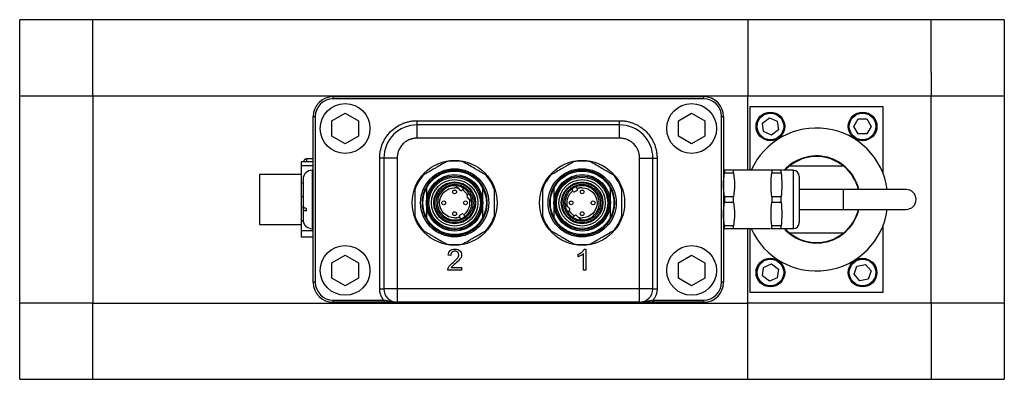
# Model space of a CAD drawing. Header units: inches. Extents: x 1.7 to 12.2, y 1.5 to 8.6.
# Tile 4 of 10: x 4.1 to 6.5, y 7.8 to 8.6. Entities that reach past the tile are written whole.
import ezdxf

# ---------------------------------------------------------------- set-up
doc = ezdxf.new("R2010")
doc.units = ezdxf.units.IN
doc.header["$MEASUREMENT"] = 0

msp = doc.modelspace()

# ---------------------------------------------------------------- linework, layer by layer
at = {"color": 7, "linetype": 'Continuous', "lineweight": 25}
for p, q in [((4.316, 8.6117), (4.1437, 8.6117)), ((4.1437, 8.4322), (4.1437, 8.6117)), ((4.316, 8.4322), (4.316, 8.6117)), ((5.8573, 8.6116), (4.316, 8.6116)), ((6.2884, 8.6116), (5.8573, 8.6116)), ((5.8573, 8.6116), (5.8573, 8.4322)), ((6.2884, 8.4876), (6.2884, 8.6116)), ((6.4606, 8.6115), (6.2884, 8.6115)), ((6.4606, 8.6115), (6.4606, 8.4321)), ((6.2884, 8.4876), (6.2884, 8.4321)), ((4.1437, 8.4322), (4.316, 8.4322)), ((4.1437, 7.9447), (4.1437, 8.4322)), ((4.316, 8.4322), (4.316, 7.9447)), ((4.316, 8.4322), (5.8573, 8.4322)), ((4.8813, 8.4256), (4.8813, 8.4305)), ((4.8813, 8.4305), (5.753, 8.4305)), ((5.753, 8.4256), (4.8813, 8.4256)), ((5.753, 8.4305), (5.753, 8.4256)), ((5.8573, 8.4322), (6.2884, 8.4322)), ((5.8573, 8.2571), (5.8573, 8.4322)), ((6.2884, 8.4321), (6.4606, 8.4321)), ((6.2884, 7.9445), (6.2884, 8.4321)), ((6.4606, 8.4321), (6.4606, 7.9445)), ((4.8782, 8.3736), (4.9094, 8.3916)), ((4.9094, 8.3916), (4.9407, 8.3736)), ((5.6937, 8.3736), (5.7249, 8.3916)), ((5.7249, 8.3916), (5.7562, 8.3736)), ((5.8625, 8.2571), (5.8625, 8.4071)), ((5.8625, 8.4071), (6.175, 8.4071)), ((6.175, 8.4071), (6.175, 8.2508)), ((4.8344, 8.3837), (4.8393, 8.3837)), ((4.8344, 7.9934), (4.8344, 8.3837)), ((4.8393, 8.3837), (4.8393, 7.9934)), ((4.8782, 8.3375), (4.8782, 8.3736)), ((4.9407, 8.3736), (4.9407, 8.3375)), ((5.0788, 8.364), (5.0788, 8.3739)), ((5.0788, 8.3739), (5.5555, 8.3739)), ((5.5555, 8.364), (5.5555, 8.3739)), ((5.6937, 8.3375), (5.6937, 8.3736)), ((5.7562, 8.3736), (5.7562, 8.3375)), ((5.795, 7.9934), (5.795, 8.3837)), ((5.795, 8.3837), (5.7999, 8.3837)), ((5.7999, 8.3837), (5.7999, 7.9934)), ((5.8915, 8.3684), (5.9078, 8.3806)), ((5.8939, 8.3482), (5.8915, 8.3684)), ((5.9078, 8.3806), (5.9265, 8.3726)), ((5.9265, 8.3726), (5.9289, 8.3524)), ((6.1069, 8.3604), (6.117, 8.378)), ((6.117, 8.378), (6.1374, 8.378)), ((6.1374, 8.378), (6.1476, 8.3604)), ((5.0788, 8.3328), (5.0788, 8.364)), ((5.5555, 8.364), (5.0788, 8.364)), ((5.5555, 8.3328), (5.5555, 8.364)), ((5.9126, 8.3402), (5.8939, 8.3482)), ((5.9289, 8.3524), (5.9126, 8.3402)), ((6.117, 8.3428), (6.1069, 8.3604)), ((6.1374, 8.3428), (6.117, 8.3428)), ((6.1476, 8.3604), (6.1374, 8.3428)), ((4.9094, 8.3195), (4.8782, 8.3375)), ((4.9407, 8.3375), (4.9094, 8.3195)), ((5.5555, 8.3328), (5.0788, 8.3328)), ((5.7249, 8.3195), (5.6937, 8.3375)), ((5.7562, 8.3375), (5.7249, 8.3195)), ((4.8344, 8.277), (4.8057, 8.277)), ((4.8057, 8.277), (4.8057, 8.2685)), ((4.8344, 8.2842), (4.819, 8.2842)), ((5.0007, 8.2859), (4.9908, 8.2859)), ((4.9908, 7.9778), (4.9908, 8.2859)), ((5.0007, 8.2859), (5.0007, 7.9778)), ((5.0319, 8.2859), (5.0007, 8.2859)), ((5.0319, 8.2859), (5.0319, 7.9778)), ((5.6024, 7.9778), (5.6024, 8.2859)), ((5.6024, 8.2859), (5.6337, 8.2859)), ((5.6337, 7.9778), (5.6337, 8.2859)), ((5.6337, 8.2859), (5.6435, 8.2859)), ((5.6435, 8.2859), (5.6435, 7.9778)), ((4.8057, 8.2685), (4.8344, 8.2685)), ((4.8057, 8.2685), (4.8057, 8.227)), ((4.8344, 8.2573), (4.8319, 8.2573)), ((5.8, 8.2571), (5.7999, 8.2571)), ((5.802, 8.2571), (5.802, 8.2508)), ((5.8237, 8.2571), (5.802, 8.2571)), ((5.802, 8.2508), (5.8237, 8.2508)), ((5.8237, 8.2508), (5.8237, 8.2571)), ((5.8256, 8.2571), (5.8237, 8.2571)), ((5.9117, 8.2571), (5.8268, 8.2571)), ((5.9136, 8.2571), (5.9136, 8.2508)), ((5.9353, 8.2571), (5.9136, 8.2571)), ((5.9136, 8.2508), (5.9353, 8.2508)), ((5.9353, 8.2508), (5.9353, 8.2571)), ((5.9372, 8.2571), (5.9353, 8.2571)), ((5.9642, 8.2571), (5.9384, 8.2571)), ((5.9443, 8.2571), (5.9543, 8.2665)), ((6.0831, 8.2665), (5.9543, 8.2665)), ((4.8057, 8.2475), (4.7082, 8.2475)), ((4.7082, 8.2475), (4.7082, 8.1295)), ((4.8107, 8.227), (4.8057, 8.227)), ((4.8057, 8.227), (4.8057, 8.1952)), ((5.1811, 8.2098), (5.176, 8.2149)), ((5.1852, 8.2111), (5.1839, 8.2098)), ((5.4464, 8.2074), (5.4457, 8.2087)), ((5.4552, 8.2099), (5.4491, 8.2066)), ((5.4552, 8.2139), (5.456, 8.2125)), ((6.0812, 8.2118), (5.9784, 8.2118)), ((6.2296, 8.2118), (6.0812, 8.2118)), ((4.8057, 8.1952), (4.8107, 8.1952)), ((4.8057, 8.1952), (4.8057, 8.1385)), ((5.1964, 8.1973), (5.1977, 8.1985)), ((5.2015, 8.1894), (5.1964, 8.1945)), ((5.4262, 8.1779), (5.4268, 8.179)), ((5.802, 8.1947), (5.802, 8.1823)), ((5.8237, 8.1947), (5.802, 8.1947)), ((5.802, 8.1823), (5.8237, 8.1823)), ((5.8237, 8.1823), (5.8237, 8.1947)), ((5.9136, 8.1947), (5.9136, 8.1823)), ((5.9353, 8.1947), (5.9136, 8.1947)), ((5.9136, 8.1823), (5.9353, 8.1823)), ((5.9353, 8.1823), (5.9353, 8.1947)), ((4.8107, 8.167), (4.8107, 8.1728)), ((4.8182, 8.1677), (4.8182, 8.1608)), ((5.4328, 8.1717), (5.4379, 8.1666)), ((5.4379, 8.1638), (5.4366, 8.1626)), ((5.9784, 8.1649), (6.0812, 8.1649)), ((6.0812, 8.1649), (6.2296, 8.1649)), ((4.8108, 8.1385), (4.8057, 8.1385)), ((4.8057, 8.1385), (4.8057, 8.1153)), ((5.1791, 8.1472), (5.1784, 8.1486)), ((5.1792, 8.1512), (5.1852, 8.1545)), ((5.1879, 8.1537), (5.1886, 8.1524)), ((5.4492, 8.15), (5.4505, 8.1513)), ((5.4532, 8.1513), (5.4583, 8.1462)), ((4.7082, 8.1295), (4.8057, 8.1295)), ((4.8057, 8.1153), (4.8344, 8.1153)), ((4.8057, 8.1153), (4.8057, 8.1001)), ((4.8319, 8.1198), (4.8344, 8.1198)), ((5.8001, 8.1199), (5.802, 8.1199)), ((5.802, 8.1199), (5.802, 8.1261)), ((5.8237, 8.1261), (5.802, 8.1261)), ((5.802, 8.1199), (5.8237, 8.1199)), ((5.8237, 8.1199), (5.8237, 8.1261)), ((5.8256, 8.1199), (5.9105, 8.1199)), ((5.8573, 7.9446), (5.8573, 8.1199)), ((5.8625, 7.9696), (5.8625, 8.1199)), ((5.9117, 8.1199), (5.9136, 8.1199)), ((5.9136, 8.1199), (5.9136, 8.1261)), ((5.9353, 8.1261), (5.9136, 8.1261)), ((5.9136, 8.1199), (5.9353, 8.1199)), ((5.9353, 8.1199), (5.9353, 8.1261)), ((5.9372, 8.1199), (5.9642, 8.1199)), ((5.9543, 8.1103), (5.9441, 8.1199)), ((5.9543, 8.1103), (6.0831, 8.1103)), ((6.175, 8.126), (6.175, 7.9696)), ((4.8344, 8.1001), (4.8057, 8.1001)), ((5.4723, 8.0716), (5.4762, 8.0716)), ((5.4762, 8.0716), (5.4762, 8.0222)), ((4.8782, 8.0396), (4.9094, 8.0576)), ((4.9094, 8.0576), (4.9407, 8.0396)), ((5.1583, 8.0568), (5.1521, 8.0574)), ((5.4581, 8.0534), (5.4581, 8.0593)), ((5.4702, 8.0222), (5.4702, 8.0607)), ((5.6937, 8.0396), (5.7249, 8.0576)), ((5.7249, 8.0576), (5.7562, 8.0396)), ((4.8782, 8.0035), (4.8782, 8.0396)), ((4.9407, 8.0396), (4.9407, 8.0035)), ((5.1835, 8.0222), (5.1509, 8.0222)), ((5.1593, 8.028), (5.1835, 8.028)), ((5.1835, 8.028), (5.1835, 8.0222)), ((5.4762, 8.0222), (5.4702, 8.0222)), ((5.6937, 8.0035), (5.6937, 8.0396)), ((5.7562, 8.0396), (5.7562, 8.0035)), ((5.8915, 8.0083), (5.8939, 8.0285)), ((5.8939, 8.0285), (5.9126, 8.0366)), ((5.9126, 8.0366), (5.9289, 8.0244)), ((5.9289, 8.0244), (5.9265, 8.0042)), ((6.1072, 8.0125), (6.1139, 8.0318)), ((6.1139, 8.0318), (6.1339, 8.0356)), ((6.1339, 8.0356), (6.1472, 8.0202)), ((6.1472, 8.0202), (6.1405, 8.001)), ((4.8393, 7.9934), (4.8344, 7.9934)), ((4.9094, 7.9855), (4.8782, 8.0035)), ((4.9407, 8.0035), (4.9094, 7.9855)), ((5.7249, 7.9855), (5.6937, 8.0035)), ((5.7562, 8.0035), (5.7249, 7.9855)), ((5.7999, 7.9934), (5.795, 7.9934)), ((5.9078, 7.9962), (5.8915, 8.0083)), ((5.9265, 8.0042), (5.9078, 7.9962)), ((6.1205, 7.9972), (6.1072, 8.0125)), ((6.1405, 8.001), (6.1205, 7.9972)), ((4.9908, 7.9778), (5.0007, 7.9778)), ((5.0319, 7.9778), (5.0007, 7.9778)), ((5.6024, 7.9778), (5.0319, 7.9778)), ((5.0319, 7.9778), (5.0319, 7.9465)), ((5.6337, 7.9778), (5.6024, 7.9778)), ((5.6024, 7.9465), (5.6024, 7.9778)), ((5.6337, 7.9778), (5.6435, 7.9778)), ((4.8813, 7.9515), (5.0004, 7.9515)), ((4.8813, 7.9465), (4.8813, 7.9515)), ((5.0004, 7.9515), (5.0004, 7.9465)), ((5.634, 7.9465), (5.634, 7.9515)), ((5.634, 7.9515), (5.753, 7.9515)), ((5.753, 7.9515), (5.753, 7.9465)), ((6.175, 7.9696), (5.8625, 7.9696)), ((4.316, 7.9447), (4.1437, 7.9447)), ((4.1437, 7.7652), (4.1437, 7.9447)), ((4.316, 7.8891), (4.316, 7.9447)), ((4.316, 7.9446), (5.8573, 7.9446)), ((5.0004, 7.9465), (4.8813, 7.9465)), ((5.0282, 7.9465), (5.0275, 7.9467)), ((5.6024, 7.9465), (5.0319, 7.9465)), ((5.6068, 7.9467), (5.6061, 7.9465)), ((5.753, 7.9465), (5.634, 7.9465)), ((6.2884, 7.9446), (5.8573, 7.9446)), ((5.8573, 7.7652), (5.8573, 7.9446)), ((6.4606, 7.9445), (6.2884, 7.9445)), ((6.2884, 7.9445), (6.2884, 7.7651)), ((6.4606, 7.9445), (6.4606, 7.7651)), ((4.316, 7.7652), (4.316, 7.8891)), ((4.1437, 7.7652), (4.316, 7.7652)), ((4.316, 7.7652), (5.8573, 7.7652)), ((5.8573, 7.7652), (6.2884, 7.7652)), ((6.2884, 7.7651), (6.4606, 7.7651))]:
    msp.add_line(p, q, dxfattribs=at)
at = {"color": 8, "linetype": 'Continuous', "lineweight": 25}
for p, q in [((4.819, 8.2842), (4.819, 8.277)), ((4.8319, 8.2573), (4.8319, 8.1623)), ((5.9642, 8.1199), (5.9642, 8.2571)), ((6.0812, 8.2118), (6.0812, 8.1649)), ((4.8319, 8.1623), (4.8319, 8.1198))]:
    msp.add_line(p, q, dxfattribs=at)
at = {"color": 7, "linetype": 'Continuous', "lineweight": 25}
for centre, radius in [((4.9094, 8.3555), 0.0586), ((5.7249, 8.3555), 0.0586), ((5.9102, 8.3604), 0.0338), ((5.9102, 8.3604), 0.0313), ((6.1272, 8.3604), 0.0338), ((6.1272, 8.3604), 0.0313), ((5.1672, 8.1805), 0.1), ((5.4672, 8.1805), 0.1), ((5.1672, 8.1805), 0.0802), ((5.1672, 8.1805), 0.0748), ((5.4672, 8.1805), 0.0802), ((5.4672, 8.1805), 0.0748), ((5.1672, 8.1805), 0.0664), ((5.1672, 8.1805), 0.0635), ((5.1672, 8.1805), 0.0605), ((5.1672, 8.1805), 0.0546), ((5.1672, 8.1805), 0.0491), ((5.1672, 8.1805), 0.0472), ((5.4672, 8.1805), 0.0664), ((5.4672, 8.1805), 0.0635), ((5.4672, 8.1805), 0.0605), ((5.4672, 8.1805), 0.0546), ((5.4672, 8.1805), 0.0491), ((5.4672, 8.1805), 0.0472), ((5.1672, 8.2062), 0.00443), ((5.4672, 8.2062), 0.00443), ((5.1415, 8.1805), 0.00443), ((5.1928, 8.1805), 0.00443), ((5.4415, 8.1805), 0.00443), ((5.4928, 8.1805), 0.00443), ((5.1672, 8.1549), 0.00443), ((5.4672, 8.1549), 0.00443), ((4.9094, 8.0215), 0.0586), ((5.7249, 8.0215), 0.0586), ((5.9102, 8.0164), 0.0338), ((5.9102, 8.0164), 0.0313), ((6.1272, 8.0164), 0.0337), ((6.1272, 8.0164), 0.0313)]:
    msp.add_circle(centre, radius, dxfattribs=at)
for centre, radius, start, end in [((4.8813, 8.3837), 0.0469, 90, 180), ((4.8813, 8.3837), 0.042, 90, 180), ((5.753, 8.3837), 0.0469, 0, 90), ((5.753, 8.3837), 0.042, 0, 90), ((5.0788, 8.2859), 0.0781, 90, 180), ((5.5555, 8.2859), 0.0781, 0, 90), ((6.0187, 8.1884), 0.1683, 8.0074, 155.9114), ((4.819, 8.2767), 0.0075, 90, 177.632), ((5.1672, 8.1805), 0.0984, 78.1949, 101.8051), ((5.4672, 8.1805), 0.0984, 78.1949, 101.8051), ((6.0187, 8.1884), 0.1025, 13.2181, 137.936), ((6.0187, 8.1884), 0.1012, 50.4982, 129.5018), ((4.8319, 8.236), 0.0213, 90, 180), ((5.9642, 8.2429), 0.0141, 0, 90), ((6.0187, 8.1884), 0.1012, 13.3843, 50.4982), ((5.1672, 8.1805), 0.0984, 138.1949, 161.8051), ((5.1672, 8.1805), 0.0984, 18.1949, 41.8051), ((5.4672, 8.1805), 0.0984, 138.1949, 161.8051), ((5.4672, 8.1805), 0.0984, 18.1949, 41.8051), ((5.1672, 8.1805), 0.0404, 85.8786, 289.148), ((5.1672, 8.1805), 0.0404, 56.537, 85.8786), ((5.1825, 8.2112), 0.00197, 225, 315), ((5.1672, 8.1805), 0.0404, 33.463, 56.537), ((5.1672, 8.1805), 0.0404, 4.1214, 33.463), ((5.4672, 8.1805), 0.0404, 127.852, 184.1214), ((5.4672, 8.1805), 0.0404, 109.148, 127.852), ((5.4482, 8.2083), 0.00197, 208.5, 298.5), ((5.4672, 8.1805), 0.0404, 265.8786, 109.148), ((5.4542, 8.2116), 0.00197, 298.5, 28.5), ((6.2296, 8.1884), 0.0234, 270, 90), ((5.1672, 8.1805), 0.0404, 307.852, 4.1214), ((5.1978, 8.1959), 0.00197, 135, 225), ((5.4672, 8.1805), 0.0404, 184.1214, 213.463), ((5.4672, 8.1805), 0.0404, 213.463, 236.537), ((5.4365, 8.1652), 0.00197, 315, 45), ((6.0187, 8.1884), 0.1683, 204.0151, 351.9926), ((6.0187, 8.1884), 0.1025, 221.916, 346.7819), ((6.0187, 8.1884), 0.1013, 309.5018, 346.6157), ((4.8319, 8.141), 0.0213, 180, 270), ((5.1672, 8.1805), 0.0984, 198.1949, 221.8051), ((5.1801, 8.1495), 0.00197, 118.5, 208.5), ((5.1672, 8.1805), 0.0404, 289.148, 307.852), ((5.1862, 8.1528), 0.00197, 28.5, 118.5), ((5.1672, 8.1805), 0.0984, 318.1949, 341.8051), ((5.4672, 8.1805), 0.0984, 198.1949, 221.8051), ((5.4672, 8.1805), 0.0404, 236.537, 265.8786), ((5.4519, 8.1499), 0.00197, 45, 135), ((5.4672, 8.1805), 0.0984, 318.1949, 341.8051), ((5.9642, 8.1341), 0.0141, 270, 0), ((6.0187, 8.1884), 0.1013, 230.4982, 309.5018), ((5.1672, 8.1805), 0.0984, 258.1949, 281.8051), ((5.4672, 8.1805), 0.0984, 258.1949, 281.8051), ((4.8813, 7.9934), 0.0469, 180, 270), ((4.8813, 7.9934), 0.042, 180, 270), ((5.753, 7.9934), 0.042, 270, 0), ((5.753, 7.9934), 0.0469, 270, 0), ((5.0319, 7.9778), 0.0313, 180, 270), ((5.6024, 7.9778), 0.0312, 270, 0)]:
    msp.add_arc(centre, radius, start, end, dxfattribs=at)
for points, knots in [([(4.9908, 8.2859), (4.9908, 8.2868), (4.9908, 8.2886), (4.991, 8.2913), (4.9912, 8.294), (4.9915, 8.2966), (4.9918, 8.2993), (4.9926, 8.3039), (4.9941, 8.3103), (4.9969, 8.3185), (5.0005, 8.3265), (5.0066, 8.3368), (5.0161, 8.3486), (5.0279, 8.3581), (5.0383, 8.3642), (5.0462, 8.3678), (5.0544, 8.3706), (5.0617, 8.3723), (5.0681, 8.3733), (5.0734, 8.3738), (5.077, 8.3739), (5.0788, 8.3739)], [0, 0, 0, 0, 0.019453, 0.038871, 0.058274, 0.077679, 0.097103, 0.116567, 0.178311, 0.240094, 0.304413, 0.368769, 0.500007, 0.631244, 0.695563, 0.75992, 0.821665, 0.883447, 0.922314, 0.961116, 1, 1, 1, 1]), ([(5.5555, 8.3739), (5.5564, 8.3739), (5.5582, 8.3739), (5.5609, 8.3737), (5.5636, 8.3735), (5.5662, 8.3733), (5.5689, 8.3729), (5.5735, 8.3721), (5.5799, 8.3706), (5.5881, 8.3678), (5.5961, 8.3642), (5.6064, 8.3581), (5.6182, 8.3486), (5.6277, 8.3368), (5.6338, 8.3265), (5.6374, 8.3185), (5.6402, 8.3103), (5.6419, 8.303), (5.6429, 8.2966), (5.6434, 8.2913), (5.6435, 8.2877), (5.6435, 8.2859)], [0, 0, 0, 0, 0.019453, 0.038871, 0.058274, 0.077679, 0.097103, 0.116567, 0.178311, 0.240094, 0.304413, 0.368769, 0.500007, 0.631244, 0.695563, 0.75992, 0.821665, 0.883447, 0.922314, 0.961116, 1, 1, 1, 1]), ([(5.0788, 8.3328), (5.078, 8.3328), (5.0766, 8.3328), (5.0744, 8.3326), (5.0722, 8.3324), (5.07, 8.332), (5.0679, 8.3315), (5.0657, 8.331), (5.0636, 8.3303), (5.0607, 8.3292), (5.0572, 8.3276), (5.0531, 8.3252), (5.0492, 8.3224), (5.0456, 8.3191), (5.0423, 8.3155), (5.0395, 8.3116), (5.0371, 8.3075), (5.0352, 8.3033), (5.0337, 8.299), (5.0327, 8.2947), (5.032, 8.2903), (5.032, 8.2874), (5.0319, 8.2859)], [0, 0, 0, 0, 0.030234, 0.060268, 0.09017, 0.120006, 0.149845, 0.179753, 0.209798, 0.240047, 0.304324, 0.368671, 0.434316, 0.500033, 0.565677, 0.631394, 0.695671, 0.760018, 0.82027, 0.879991, 0.939721, 1, 1, 1, 1]), ([(5.6024, 8.2859), (5.6024, 8.2867), (5.6024, 8.2881), (5.6022, 8.2904), (5.602, 8.2925), (5.6016, 8.2947), (5.6011, 8.2969), (5.6006, 8.299), (5.5999, 8.3011), (5.5988, 8.304), (5.5972, 8.3075), (5.5948, 8.3116), (5.592, 8.3155), (5.5887, 8.3191), (5.5851, 8.3224), (5.5813, 8.3252), (5.5771, 8.3276), (5.5729, 8.3295), (5.5686, 8.331), (5.5643, 8.332), (5.56, 8.3327), (5.557, 8.3328), (5.5555, 8.3328)], [0, 0, 0, 0, 0.030234, 0.060268, 0.09017, 0.120006, 0.149845, 0.179753, 0.209798, 0.240047, 0.304324, 0.368671, 0.434316, 0.500033, 0.565677, 0.631394, 0.695671, 0.760018, 0.82027, 0.879991, 0.939721, 1, 1, 1, 1]), ([(5.147, 8.2769), (5.1427, 8.2744), (5.1383, 8.2719), (5.1316, 8.268), (5.1294, 8.2667), (5.1249, 8.2641), (5.1226, 8.2628), (5.1113, 8.2563), (5.1025, 8.2512), (5.0938, 8.2462)], [0, 0, 0, 0, 0.25, 0.25, 0.375, 0.375, 0.5, 0.5, 1, 1, 1, 1]), ([(5.2405, 8.2462), (5.2362, 8.2487), (5.2318, 8.2512), (5.2251, 8.255), (5.2229, 8.2563), (5.2184, 8.2589), (5.2161, 8.2602), (5.2048, 8.2668), (5.196, 8.2719), (5.1873, 8.2769)], [0, 0, 0, 0, 0.25, 0.25, 0.375, 0.375, 0.5, 0.5, 1, 1, 1, 1]), ([(5.447, 8.2769), (5.4427, 8.2744), (5.4383, 8.2719), (5.4316, 8.268), (5.4294, 8.2667), (5.4249, 8.2641), (5.4226, 8.2628), (5.4113, 8.2563), (5.4025, 8.2512), (5.3938, 8.2462)], [0, 0, 0, 0, 0.25, 0.25, 0.375, 0.375, 0.5, 0.5, 1, 1, 1, 1]), ([(5.5405, 8.2462), (5.5362, 8.2487), (5.5318, 8.2512), (5.5251, 8.255), (5.5229, 8.2563), (5.5184, 8.2589), (5.5161, 8.2602), (5.5048, 8.2668), (5.496, 8.2719), (5.4873, 8.2769)], [0, 0, 0, 0, 0.25, 0.25, 0.375, 0.375, 0.5, 0.5, 1, 1, 1, 1]), ([(5.1672, 8.2573), (5.1662, 8.2572), (5.1644, 8.2572), (5.1616, 8.2571), (5.1588, 8.2568), (5.156, 8.2564), (5.1517, 8.2557), (5.1459, 8.2544), (5.1388, 8.2519), (5.1318, 8.2488), (5.1228, 8.2435), (5.1125, 8.2352), (5.1026, 8.2229), (5.0955, 8.2092), (5.0913, 8.1949), (5.09, 8.1805), (5.0913, 8.1662), (5.0955, 8.1519), (5.1026, 8.1382), (5.1125, 8.1259), (5.1228, 8.1176), (5.1318, 8.1123), (5.1388, 8.1092), (5.1459, 8.1067), (5.1523, 8.1052), (5.1578, 8.1044), (5.1625, 8.1039), (5.1656, 8.1039), (5.1672, 8.1038)], [0, 0, 0, 0, 0.011674, 0.023326, 0.034973, 0.046628, 0.058309, 0.089195, 0.120101, 0.152275, 0.184469, 0.250118, 0.315768, 0.380053, 0.441772, 0.500003, 0.558234, 0.619953, 0.684238, 0.749887, 0.815537, 0.84771, 0.879904, 0.91079, 0.941696, 0.961138, 0.980549, 1, 1, 1, 1]), ([(5.1672, 8.1038), (5.1681, 8.1039), (5.17, 8.1039), (5.1728, 8.104), (5.1756, 8.1043), (5.1784, 8.1047), (5.1826, 8.1054), (5.1884, 8.1067), (5.1955, 8.1092), (5.2025, 8.1123), (5.2115, 8.1176), (5.2218, 8.1259), (5.2317, 8.1382), (5.2389, 8.1519), (5.243, 8.1662), (5.2443, 8.1805), (5.243, 8.1949), (5.2389, 8.2092), (5.2317, 8.2229), (5.2218, 8.2352), (5.2115, 8.2435), (5.2025, 8.2488), (5.1955, 8.2519), (5.1884, 8.2544), (5.182, 8.2559), (5.1765, 8.2567), (5.1718, 8.2572), (5.1687, 8.2572), (5.1672, 8.2573)], [0, 0, 0, 0, 0.011674, 0.023326, 0.034973, 0.046628, 0.058309, 0.089195, 0.120101, 0.152275, 0.184469, 0.250118, 0.315768, 0.380053, 0.441772, 0.500003, 0.558234, 0.619953, 0.684238, 0.749887, 0.815537, 0.84771, 0.879904, 0.91079, 0.941696, 0.961138, 0.980549, 1, 1, 1, 1]), ([(5.4672, 8.2573), (5.4662, 8.2572), (5.4644, 8.2572), (5.4616, 8.2571), (5.4588, 8.2568), (5.456, 8.2564), (5.4517, 8.2557), (5.4459, 8.2544), (5.4388, 8.2519), (5.4318, 8.2488), (5.4228, 8.2435), (5.4125, 8.2352), (5.4026, 8.2229), (5.3955, 8.2092), (5.3913, 8.1949), (5.39, 8.1805), (5.3913, 8.1662), (5.3955, 8.1519), (5.4026, 8.1382), (5.4125, 8.1259), (5.4228, 8.1176), (5.4318, 8.1123), (5.4388, 8.1092), (5.4459, 8.1067), (5.4523, 8.1052), (5.4578, 8.1044), (5.4625, 8.1039), (5.4656, 8.1039), (5.4672, 8.1038)], [0, 0, 0, 0, 0.011674, 0.023326, 0.034973, 0.046628, 0.058309, 0.089195, 0.120101, 0.152275, 0.184469, 0.250118, 0.315768, 0.380053, 0.441772, 0.500003, 0.558234, 0.619953, 0.684238, 0.749887, 0.815537, 0.84771, 0.879904, 0.91079, 0.941696, 0.961138, 0.980549, 1, 1, 1, 1]), ([(5.4672, 8.1038), (5.4681, 8.1039), (5.47, 8.1039), (5.4728, 8.104), (5.4756, 8.1043), (5.4784, 8.1047), (5.4826, 8.1054), (5.4884, 8.1067), (5.4955, 8.1092), (5.5025, 8.1123), (5.5115, 8.1176), (5.5218, 8.1259), (5.5317, 8.1382), (5.5389, 8.1519), (5.543, 8.1662), (5.5443, 8.1805), (5.543, 8.1949), (5.5389, 8.2092), (5.5317, 8.2229), (5.5218, 8.2352), (5.5115, 8.2435), (5.5025, 8.2488), (5.4955, 8.2519), (5.4884, 8.2544), (5.482, 8.2559), (5.4765, 8.2567), (5.4718, 8.2572), (5.4687, 8.2572), (5.4672, 8.2573)], [0, 0, 0, 0, 0.011674, 0.023326, 0.034973, 0.046628, 0.058309, 0.089195, 0.120101, 0.152275, 0.184469, 0.250118, 0.315768, 0.380053, 0.441772, 0.500003, 0.558234, 0.619953, 0.684238, 0.749887, 0.815537, 0.84771, 0.879904, 0.91079, 0.941696, 0.961138, 0.980549, 1, 1, 1, 1]), ([(4.8107, 8.236), (4.8107, 8.2355), (4.8107, 8.2281), (4.8107, 8.2037), (4.8107, 8.1881), (4.8107, 8.1739)], [0, 0, 0, 0, 0.5, 0.5, 1, 1, 1, 1]), ([(5.9784, 8.1341), (5.9784, 8.1341), (5.9784, 8.1398), (5.9784, 8.1602), (5.9784, 8.174), (5.9784, 8.2029), (5.9784, 8.2168), (5.9784, 8.2372), (5.9784, 8.2429), (5.9784, 8.2429)], [0, 0, 0, 0, 0.25, 0.25, 0.5, 0.5, 0.75, 0.75, 1, 1, 1, 1]), ([(5.0737, 8.2113), (5.0737, 8.2063), (5.0737, 8.2012), (5.0737, 8.1935), (5.0737, 8.1909), (5.0737, 8.1857), (5.0737, 8.1831), (5.0737, 8.17), (5.0737, 8.1598), (5.0737, 8.1498)], [0, 0, 0, 0, 0.25, 0.25, 0.375, 0.375, 0.5, 0.5, 1, 1, 1, 1]), ([(5.1007, 8.2149), (5.1007, 8.2095), (5.1007, 8.2039), (5.1007, 8.1954), (5.1007, 8.1925), (5.1007, 8.1866), (5.1007, 8.1836), (5.1007, 8.1805)], [0, 0, 0, 0, 0.5, 0.5, 0.75, 0.75, 1, 1, 1, 1]), ([(5.1672, 8.1372), (5.1665, 8.1373), (5.1651, 8.1373), (5.1631, 8.1374), (5.1611, 8.1377), (5.159, 8.138), (5.1571, 8.1384), (5.1551, 8.1389), (5.1531, 8.1396), (5.1505, 8.1405), (5.1472, 8.142), (5.1434, 8.1443), (5.1398, 8.1469), (5.1354, 8.1509), (5.1307, 8.1566), (5.1267, 8.1643), (5.1244, 8.1724), (5.1236, 8.1805), (5.1244, 8.1887), (5.1267, 8.1968), (5.1307, 8.2045), (5.1354, 8.2102), (5.1398, 8.2142), (5.1434, 8.2168), (5.1472, 8.2191), (5.1511, 8.2208), (5.1551, 8.2222), (5.159, 8.2232), (5.1631, 8.2237), (5.1658, 8.2238), (5.1672, 8.2239)], [0, 0, 0, 0, 0.015126, 0.030153, 0.045113, 0.060041, 0.07497, 0.089934, 0.104966, 0.120101, 0.152258, 0.184454, 0.217296, 0.250177, 0.315812, 0.380082, 0.44003, 0.500016, 0.559964, 0.61995, 0.684221, 0.749856, 0.782698, 0.815578, 0.847736, 0.879932, 0.910077, 0.939956, 0.969841, 1, 1, 1, 1]), ([(5.1672, 8.1451), (5.1476, 8.1451), (5.1317, 8.161), (5.1317, 8.2001), (5.1476, 8.216), (5.1672, 8.216)], [0, 0, 0, 0, 0.5, 0.5, 1, 1, 1, 1]), ([(5.1672, 8.2239), (5.1678, 8.2238), (5.1692, 8.2238), (5.1713, 8.2237), (5.1733, 8.2234), (5.1753, 8.2231), (5.1773, 8.2227), (5.1792, 8.2222), (5.1812, 8.2215), (5.1838, 8.2206), (5.1871, 8.2191), (5.1909, 8.2168), (5.1945, 8.2142), (5.1989, 8.2102), (5.2036, 8.2045), (5.2076, 8.1968), (5.21, 8.1887), (5.2107, 8.1806), (5.21, 8.1724), (5.2076, 8.1643), (5.2036, 8.1566), (5.1989, 8.1509), (5.1945, 8.1469), (5.1909, 8.1443), (5.1871, 8.142), (5.1832, 8.1403), (5.1793, 8.1389), (5.1753, 8.1379), (5.1713, 8.1374), (5.1685, 8.1373), (5.1672, 8.1372)], [0, 0, 0, 0, 0.015126, 0.030153, 0.045113, 0.060041, 0.07497, 0.089934, 0.104966, 0.120101, 0.152258, 0.184454, 0.217296, 0.250177, 0.315812, 0.380082, 0.44003, 0.500016, 0.559964, 0.61995, 0.684221, 0.749856, 0.782698, 0.815578, 0.847736, 0.879932, 0.910077, 0.939956, 0.969841, 1, 1, 1, 1]), ([(5.176, 8.2149), (5.1754, 8.215), (5.1743, 8.2153), (5.1725, 8.2156), (5.1707, 8.2158), (5.169, 8.216), (5.1678, 8.216), (5.1672, 8.216)], [0, 0, 0, 0, 0.200511, 0.400256, 0.599744, 0.799489, 1, 1, 1, 1]), ([(5.176, 8.2149), (5.1754, 8.2155), (5.1747, 8.2161), (5.1735, 8.2173), (5.1729, 8.218), (5.1717, 8.2191), (5.1712, 8.2197), (5.1704, 8.2205), (5.1701, 8.2208), (5.1701, 8.2208)], [0, 0, 0, 0, 0.25, 0.25, 0.5, 0.5, 0.75, 0.75, 1, 1, 1, 1]), ([(5.1977, 8.1985), (5.1974, 8.1991), (5.1968, 8.2001), (5.1957, 8.2015), (5.1946, 8.203), (5.1935, 8.2043), (5.192, 8.2059), (5.19, 8.2077), (5.1877, 8.2095), (5.186, 8.2105), (5.1852, 8.2111)], [0, 0, 0, 0, 0.100218, 0.200075, 0.299827, 0.399732, 0.500046, 0.666829, 0.833084, 1, 1, 1, 1]), ([(5.1882, 8.2141), (5.1882, 8.2141), (5.1884, 8.2143), (5.1887, 8.2144), (5.1891, 8.2144), (5.1893, 8.2143), (5.1894, 8.2142)], [0, 0, 0, 0, 0.171183, 0.394704, 0.670919, 1, 1, 1, 1]), ([(5.2336, 8.1805), (5.2336, 8.1865), (5.2336, 8.1924), (5.2336, 8.201), (5.2336, 8.2039), (5.2336, 8.2095), (5.2336, 8.2122), (5.2336, 8.2149)], [0, 0, 0, 0, 0.5, 0.5, 0.75, 0.75, 1, 1, 1, 1]), ([(5.2607, 8.1498), (5.2607, 8.1548), (5.2607, 8.1599), (5.2607, 8.1676), (5.2607, 8.1702), (5.2607, 8.1754), (5.2607, 8.178), (5.2607, 8.1911), (5.2607, 8.2013), (5.2607, 8.2113)], [0, 0, 0, 0, 0.25, 0.25, 0.375, 0.375, 0.5, 0.5, 1, 1, 1, 1]), ([(5.3737, 8.2113), (5.3737, 8.2063), (5.3737, 8.2012), (5.3737, 8.1935), (5.3737, 8.1909), (5.3737, 8.1857), (5.3737, 8.1831), (5.3737, 8.17), (5.3737, 8.1598), (5.3737, 8.1498)], [0, 0, 0, 0, 0.25, 0.25, 0.375, 0.375, 0.5, 0.5, 1, 1, 1, 1]), ([(5.4007, 8.2149), (5.4007, 8.2095), (5.4007, 8.2039), (5.4007, 8.1954), (5.4007, 8.1925), (5.4007, 8.1866), (5.4007, 8.1836), (5.4007, 8.1805)], [0, 0, 0, 0, 0.5, 0.5, 0.75, 0.75, 1, 1, 1, 1]), ([(5.4672, 8.1372), (5.4665, 8.1373), (5.4651, 8.1373), (5.4631, 8.1374), (5.4611, 8.1377), (5.459, 8.138), (5.4571, 8.1384), (5.4551, 8.1389), (5.4531, 8.1396), (5.4505, 8.1405), (5.4472, 8.142), (5.4434, 8.1443), (5.4398, 8.1469), (5.4354, 8.1509), (5.4307, 8.1566), (5.4267, 8.1643), (5.4244, 8.1724), (5.4236, 8.1805), (5.4244, 8.1887), (5.4267, 8.1968), (5.4307, 8.2045), (5.4354, 8.2102), (5.4398, 8.2142), (5.4434, 8.2168), (5.4472, 8.2191), (5.4511, 8.2208), (5.4551, 8.2222), (5.459, 8.2232), (5.4631, 8.2237), (5.4658, 8.2238), (5.4672, 8.2239)], [0, 0, 0, 0, 0.015126, 0.030153, 0.045113, 0.060041, 0.07497, 0.089934, 0.104966, 0.120101, 0.152258, 0.184454, 0.217296, 0.250177, 0.315812, 0.380082, 0.44003, 0.500016, 0.559964, 0.61995, 0.684221, 0.749856, 0.782698, 0.815578, 0.847736, 0.879932, 0.910077, 0.939956, 0.969841, 1, 1, 1, 1]), ([(5.4328, 8.1717), (5.4311, 8.1785), (5.4314, 8.1856), (5.436, 8.1988), (5.4402, 8.2045), (5.4457, 8.2087)], [0, 0, 0, 0, 0.5, 0.5, 1, 1, 1, 1]), ([(5.4424, 8.2124), (5.4425, 8.2125), (5.4426, 8.2125), (5.4428, 8.2126), (5.4431, 8.2126), (5.4434, 8.2126), (5.4437, 8.2124), (5.4438, 8.2122), (5.4439, 8.2121)], [0, 0, 0, 0, 0.177254, 0.320709, 0.430366, 0.654593, 0.844112, 1, 1, 1, 1]), ([(5.4539, 8.2187), (5.4538, 8.2186), (5.4537, 8.2185), (5.4534, 8.2183), (5.4533, 8.2181), (5.4533, 8.2178), (5.4533, 8.2177)], [0, 0, 0, 0, 0.294514, 0.501281, 0.772683, 1, 1, 1, 1]), ([(5.4672, 8.216), (5.4666, 8.216), (5.4654, 8.216), (5.4637, 8.2158), (5.462, 8.2156), (5.4602, 8.2153), (5.4585, 8.2149), (5.4569, 8.2145), (5.4558, 8.2141), (5.4552, 8.2139)], [0, 0, 0, 0, 0.143727, 0.286586, 0.42892, 0.57108, 0.713414, 0.856273, 1, 1, 1, 1]), ([(5.4672, 8.2239), (5.4678, 8.2238), (5.4692, 8.2238), (5.4713, 8.2237), (5.4733, 8.2234), (5.4753, 8.2231), (5.4773, 8.2227), (5.4792, 8.2222), (5.4812, 8.2215), (5.4838, 8.2206), (5.4871, 8.2191), (5.4909, 8.2168), (5.4945, 8.2142), (5.4989, 8.2102), (5.5036, 8.2045), (5.5076, 8.1968), (5.51, 8.1887), (5.5107, 8.1806), (5.51, 8.1724), (5.5076, 8.1643), (5.5036, 8.1566), (5.4989, 8.1509), (5.4945, 8.1469), (5.4909, 8.1443), (5.4871, 8.142), (5.4832, 8.1403), (5.4793, 8.1389), (5.4753, 8.1379), (5.4713, 8.1374), (5.4685, 8.1373), (5.4672, 8.1372)], [0, 0, 0, 0, 0.0151262, 0.0301529, 0.0451132, 0.0600409, 0.0749697, 0.0899336, 0.1049662, 0.1201006, 0.1522583, 0.184454, 0.2172959, 0.2501767, 0.3158115, 0.3800824, 0.4400301, 0.5000162, 0.559964, 0.6199501, 0.684221, 0.7498558, 0.7826976, 0.8155785, 0.8477361, 0.8799319, 0.9100769, 0.9399565, 0.9698408, 1, 1, 1, 1]), ([(5.4672, 8.216), (5.4867, 8.216), (5.5026, 8.2001), (5.5026, 8.161), (5.4867, 8.1451), (5.4672, 8.1451)], [0, 0, 0, 0, 0.5, 0.5, 1, 1, 1, 1]), ([(5.5336, 8.1805), (5.5336, 8.1865), (5.5336, 8.1924), (5.5336, 8.201), (5.5336, 8.2039), (5.5336, 8.2095), (5.5336, 8.2122), (5.5336, 8.2149)], [0, 0, 0, 0, 0.5, 0.5, 0.75, 0.75, 1, 1, 1, 1]), ([(5.5607, 8.1498), (5.5607, 8.1548), (5.5607, 8.1599), (5.5607, 8.1676), (5.5607, 8.1702), (5.5607, 8.1754), (5.5607, 8.178), (5.5607, 8.1911), (5.5607, 8.2013), (5.5607, 8.2113)], [0, 0, 0, 0, 0.25, 0.25, 0.375, 0.375, 0.5, 0.5, 1, 1, 1, 1]), ([(5.1007, 8.1805), (5.1007, 8.1746), (5.1007, 8.1687), (5.1007, 8.1601), (5.1007, 8.1572), (5.1007, 8.1516), (5.1007, 8.1489), (5.1007, 8.1462)], [0, 0, 0, 0, 0.5, 0.5, 0.75, 0.75, 1, 1, 1, 1]), ([(5.2015, 8.1894), (5.2032, 8.1826), (5.2029, 8.1755), (5.1984, 8.1623), (5.1942, 8.1566), (5.1886, 8.1524)], [0, 0, 0, 0, 0.5, 0.5, 1, 1, 1, 1]), ([(5.2074, 8.1834), (5.2074, 8.1834), (5.2071, 8.1837), (5.2063, 8.1846), (5.2057, 8.1851), (5.2046, 8.1863), (5.204, 8.1869), (5.2027, 8.1881), (5.2021, 8.1888), (5.2015, 8.1894)], [0, 0, 0, 0, 0.25, 0.25, 0.5, 0.5, 0.75, 0.75, 1, 1, 1, 1]), ([(5.2336, 8.1462), (5.2336, 8.1516), (5.2336, 8.1572), (5.2336, 8.1657), (5.2336, 8.1686), (5.2336, 8.1745), (5.2336, 8.1775), (5.2336, 8.1805)], [0, 0, 0, 0, 0.5, 0.5, 0.75, 0.75, 1, 1, 1, 1]), ([(5.4007, 8.1805), (5.4007, 8.1746), (5.4007, 8.1687), (5.4007, 8.1601), (5.4007, 8.1572), (5.4007, 8.1516), (5.4007, 8.1489), (5.4007, 8.1462)], [0, 0, 0, 0, 0.5, 0.5, 0.75, 0.75, 1, 1, 1, 1]), ([(5.5336, 8.1462), (5.5336, 8.1516), (5.5336, 8.1572), (5.5336, 8.1657), (5.5336, 8.1686), (5.5336, 8.1745), (5.5336, 8.1775), (5.5336, 8.1805)], [0, 0, 0, 0, 0.5, 0.5, 0.75, 0.75, 1, 1, 1, 1]), ([(4.8107, 8.1739), (4.8107, 8.1733), (4.8108, 8.1728), (4.8115, 8.1716), (4.812, 8.1711), (4.8139, 8.1695), (4.8158, 8.1685), (4.8182, 8.1677)], [0, 0, 0, 0, 0.25, 0.25, 0.5, 0.5, 1, 1, 1, 1]), ([(4.8107, 8.167), (4.8107, 8.159), (4.8107, 8.1523), (4.8107, 8.1431), (4.8107, 8.1408), (4.8107, 8.1411)], [0, 0, 0, 0, 0.5, 0.5, 1, 1, 1, 1]), ([(4.8182, 8.1608), (4.817, 8.1612), (4.8159, 8.1616), (4.8141, 8.1625), (4.8133, 8.1631), (4.8113, 8.1646), (4.8107, 8.1658), (4.8107, 8.167)], [0, 0, 0, 0, 0.25, 0.25, 0.5, 0.5, 1, 1, 1, 1]), ([(5.4269, 8.1776), (5.4269, 8.1776), (5.4272, 8.1774), (5.428, 8.1765), (5.4286, 8.176), (5.4297, 8.1748), (5.4303, 8.1742), (5.4316, 8.173), (5.4322, 8.1723), (5.4328, 8.1717)], [0, 0, 0, 0, 0.25, 0.25, 0.5, 0.5, 0.75, 0.75, 1, 1, 1, 1]), ([(5.4366, 8.1626), (5.437, 8.162), (5.4376, 8.161), (5.4386, 8.1596), (5.4397, 8.1581), (5.4409, 8.1568), (5.4424, 8.1552), (5.4443, 8.1534), (5.4466, 8.1516), (5.4483, 8.1506), (5.4492, 8.15)], [0, 0, 0, 0, 0.100218, 0.200075, 0.299827, 0.399732, 0.500046, 0.666829, 0.833084, 1, 1, 1, 1]), ([(5.1672, 8.1451), (5.1677, 8.1451), (5.1689, 8.1451), (5.1707, 8.1453), (5.1724, 8.1455), (5.1741, 8.1458), (5.1758, 8.1462), (5.1775, 8.1466), (5.1786, 8.147), (5.1791, 8.1472)], [0, 0, 0, 0, 0.143727, 0.286586, 0.42892, 0.57108, 0.713414, 0.856273, 1, 1, 1, 1]), ([(5.1804, 8.1424), (5.1805, 8.1425), (5.1807, 8.1426), (5.1809, 8.1428), (5.181, 8.143), (5.1811, 8.1433), (5.1811, 8.1434)], [0, 0, 0, 0, 0.294514, 0.501281, 0.772683, 1, 1, 1, 1]), ([(5.1919, 8.1487), (5.1919, 8.1486), (5.1917, 8.1485), (5.1915, 8.1485), (5.1913, 8.1485), (5.191, 8.1485), (5.1907, 8.1487), (5.1905, 8.1489), (5.1905, 8.149)], [0, 0, 0, 0, 0.177254, 0.320709, 0.430366, 0.654593, 0.844112, 1, 1, 1, 1]), ([(5.4462, 8.147), (5.4461, 8.147), (5.4459, 8.1468), (5.4456, 8.1467), (5.4453, 8.1467), (5.445, 8.1468), (5.4449, 8.1469)], [0, 0, 0, 0, 0.171183, 0.394704, 0.670919, 1, 1, 1, 1]), ([(5.4583, 8.1462), (5.4589, 8.1461), (5.4601, 8.1458), (5.4618, 8.1455), (5.4636, 8.1453), (5.4654, 8.1451), (5.4666, 8.1451), (5.4672, 8.1451)], [0, 0, 0, 0, 0.200511, 0.400256, 0.599744, 0.799489, 1, 1, 1, 1]), ([(5.4583, 8.1462), (5.459, 8.1456), (5.4596, 8.145), (5.4608, 8.1438), (5.4614, 8.1431), (5.4626, 8.142), (5.4631, 8.1414), (5.464, 8.1406), (5.4643, 8.1403), (5.4643, 8.1403)], [0, 0, 0, 0, 0.25, 0.25, 0.5, 0.5, 0.75, 0.75, 1, 1, 1, 1]), ([(5.0938, 8.1149), (5.0981, 8.1124), (5.1025, 8.1099), (5.1092, 8.1061), (5.1114, 8.1048), (5.1159, 8.1022), (5.1182, 8.1009), (5.1295, 8.0943), (5.1384, 8.0892), (5.147, 8.0842)], [0, 0, 0, 0, 0.25, 0.25, 0.375, 0.375, 0.5, 0.5, 1, 1, 1, 1]), ([(5.1873, 8.0842), (5.1916, 8.0867), (5.196, 8.0892), (5.2027, 8.0931), (5.2049, 8.0944), (5.2094, 8.097), (5.2117, 8.0983), (5.223, 8.1048), (5.2319, 8.1099), (5.2405, 8.1149)], [0, 0, 0, 0, 0.25, 0.25, 0.375, 0.375, 0.5, 0.5, 1, 1, 1, 1]), ([(5.3938, 8.1149), (5.3981, 8.1124), (5.4025, 8.1099), (5.4092, 8.1061), (5.4114, 8.1048), (5.4159, 8.1022), (5.4182, 8.1009), (5.4295, 8.0943), (5.4384, 8.0892), (5.447, 8.0842)], [0, 0, 0, 0, 0.25, 0.25, 0.375, 0.375, 0.5, 0.5, 1, 1, 1, 1]), ([(5.4873, 8.0842), (5.4916, 8.0867), (5.496, 8.0892), (5.5027, 8.0931), (5.5049, 8.0944), (5.5094, 8.097), (5.5117, 8.0983), (5.523, 8.1048), (5.5319, 8.1099), (5.5405, 8.1149)], [0, 0, 0, 0, 0.25, 0.25, 0.375, 0.375, 0.5, 0.5, 1, 1, 1, 1]), ([(5.1509, 8.0222), (5.1509, 8.0237), (5.1511, 8.0251), (5.1525, 8.0286), (5.1538, 8.0308), (5.1574, 8.0351), (5.1601, 8.0376), (5.1689, 8.0448), (5.1725, 8.0483), (5.1762, 8.0534), (5.1772, 8.0558), (5.1772, 8.0605), (5.1763, 8.0625), (5.1729, 8.0658), (5.1707, 8.0666), (5.165, 8.0666), (5.1627, 8.0657), (5.1592, 8.0623), (5.1583, 8.0598), (5.1583, 8.0568)], [0, 0, 0, 0, 0.049285, 0.049285, 0.129991, 0.129991, 0.210478, 0.210478, 0.335474, 0.335474, 0.460385, 0.460385, 0.591928, 0.591928, 0.723471, 0.723471, 0.861736, 0.861736, 1, 1, 1, 1]), ([(5.1521, 8.0574), (5.1525, 8.062), (5.1541, 8.0656), (5.1596, 8.0704), (5.1634, 8.0716), (5.1728, 8.0716), (5.1765, 8.0703), (5.182, 8.0651), (5.1834, 8.0618), (5.1834, 8.056), (5.183, 8.0541), (5.1814, 8.0502), (5.18, 8.0482), (5.1763, 8.044), (5.1732, 8.0411), (5.1652, 8.0344), (5.1629, 8.0324), (5.1619, 8.0313)], [0, 0, 0, 0, 0.167123, 0.167123, 0.333904, 0.333904, 0.502118, 0.502118, 0.670657, 0.670657, 0.756458, 0.756458, 0.842259, 0.842259, 0.928265, 0.928265, 1, 1, 1, 1]), ([(5.4581, 8.0593), (5.4615, 8.0609), (5.4644, 8.0628), (5.4695, 8.0673), (5.4713, 8.0695), (5.4723, 8.0716)], [0, 0, 0, 0, 0.498953, 0.498953, 1, 1, 1, 1]), ([(5.4702, 8.0607), (5.4687, 8.0593), (5.4668, 8.0579), (5.4621, 8.0552), (5.46, 8.0541), (5.4581, 8.0534)], [0, 0, 0, 0, 0.500792, 0.500792, 1, 1, 1, 1]), ([(5.0004, 7.9515), (4.9999, 7.952), (4.9991, 7.9531), (4.9979, 7.9547), (4.9968, 7.9564), (4.9958, 7.9582), (4.9948, 7.96), (4.994, 7.9619), (4.9931, 7.9643), (4.9922, 7.9672), (4.9914, 7.9707), (4.9909, 7.9742), (4.9909, 7.9766), (4.9908, 7.9778)], [0, 0, 0, 0, 0.071857, 0.143279, 0.21444, 0.28552, 0.356697, 0.428149, 0.500051, 0.625481, 0.749979, 0.8745, 1, 1, 1, 1]), ([(5.6435, 7.9778), (5.6435, 7.9771), (5.6435, 7.9758), (5.6433, 7.9737), (5.6431, 7.9717), (5.6427, 7.9697), (5.6423, 7.9677), (5.6417, 7.9657), (5.6409, 7.9633), (5.6397, 7.9605), (5.6381, 7.9573), (5.6362, 7.9543), (5.6347, 7.9524), (5.634, 7.9515)], [0, 0, 0, 0, 0.071857, 0.143279, 0.21444, 0.28552, 0.356697, 0.428149, 0.500051, 0.625481, 0.749979, 0.8745, 1, 1, 1, 1]), ([(5.0227, 7.9475), (5.0203, 7.9477), (5.0131, 7.9484), (5.0055, 7.9502), (5.0004, 7.9515)], [0, 0, 0, 0, 0.332946, 1, 1, 1, 1]), ([(5.634, 7.9515), (5.6289, 7.9502), (5.621, 7.9483), (5.6135, 7.9477), (5.6109, 7.9474)], [0, 0, 0, 0, 0.644931, 1, 1, 1, 1]), ([(5.0281, 7.9465), (5.0246, 7.9465), (5.0185, 7.9465), (5.009, 7.9465), (5.0031, 7.9465), (5.0004, 7.9465)], [0, 0, 0, 0, 0.425896, 0.73254, 1, 1, 1, 1]), ([(5.634, 7.9465), (5.6312, 7.9465), (5.6253, 7.9465), (5.6158, 7.9465), (5.6098, 7.9465), (5.6063, 7.9465)], [0, 0, 0, 0, 0.267907, 0.5755007, 1, 1, 1, 1])]:
    msp.add_open_spline(points, degree=3, knots=knots, dxfattribs=at)
for points in [[(5.802, 8.2571), (5.8008, 8.2571), (5.8001, 8.2571), (5.8, 8.2571)], [(5.802, 8.1947), (5.8008, 8.204), (5.7993, 8.2228), (5.8008, 8.2415), (5.802, 8.2508)], [(5.8237, 8.2508), (5.8249, 8.2415), (5.8263, 8.2228), (5.8249, 8.204), (5.8237, 8.1947)], [(5.9136, 8.2571), (5.9124, 8.2571), (5.9117, 8.2571), (5.9117, 8.2571)], [(5.9136, 8.1947), (5.9124, 8.204), (5.911, 8.2228), (5.9124, 8.2415), (5.9136, 8.2508)], [(5.9353, 8.2508), (5.9365, 8.2415), (5.938, 8.2228), (5.9365, 8.204), (5.9353, 8.1947)], [(5.1882, 8.2141), (5.1875, 8.2134), (5.1864, 8.2123), (5.1852, 8.2111)], [(5.201, 8.2023), (5.201, 8.202), (5.2009, 8.2018), (5.2007, 8.2016)], [(5.2008, 8.2028), (5.2009, 8.2026), (5.201, 8.2024), (5.201, 8.2023)], [(5.4457, 8.2087), (5.445, 8.21), (5.4443, 8.2113), (5.4439, 8.2121)], [(5.4534, 8.2173), (5.4533, 8.2174), (5.4533, 8.2176), (5.4533, 8.2177)], [(5.4534, 8.2173), (5.4538, 8.2164), (5.4545, 8.2152), (5.4552, 8.2139)], [(5.1977, 8.1985), (5.1989, 8.1997), (5.2, 8.2009), (5.2007, 8.2016)], [(5.802, 8.1261), (5.8008, 8.1355), (5.7993, 8.1542), (5.8008, 8.1729), (5.802, 8.1823)], [(5.8237, 8.1823), (5.8249, 8.1729), (5.8263, 8.1542), (5.8249, 8.1355), (5.8237, 8.1261)], [(5.9136, 8.1261), (5.9124, 8.1355), (5.911, 8.1542), (5.9124, 8.1729), (5.9136, 8.1823)], [(5.9353, 8.1823), (5.9365, 8.1729), (5.938, 8.1542), (5.9365, 8.1355), (5.9353, 8.1261)], [(5.4333, 8.1588), (5.4333, 8.1591), (5.4334, 8.1593), (5.4336, 8.1595)], [(5.4335, 8.1583), (5.4334, 8.1585), (5.4333, 8.1586), (5.4333, 8.1588)], [(5.4366, 8.1626), (5.4354, 8.1614), (5.4343, 8.1602), (5.4336, 8.1595)], [(5.1809, 8.1438), (5.1805, 8.1447), (5.1798, 8.1459), (5.1791, 8.1472)], [(5.1809, 8.1438), (5.181, 8.1437), (5.1811, 8.1435), (5.1811, 8.1434)], [(5.1886, 8.1524), (5.1893, 8.1511), (5.19, 8.1498), (5.1905, 8.149)], [(5.4462, 8.147), (5.4468, 8.1477), (5.448, 8.1488), (5.4492, 8.15)], [(5.8237, 8.1199), (5.8249, 8.1199), (5.8256, 8.1199), (5.8256, 8.1199)], [(5.9353, 8.1199), (5.9365, 8.1199), (5.9372, 8.1199), (5.9372, 8.1199)], [(5.1619, 8.0313), (5.1608, 8.0302), (5.16, 8.0291), (5.1593, 8.028)]]:
    msp.add_open_spline(points, degree=3, dxfattribs=at)

doc.saveas('drawing.dxf')
